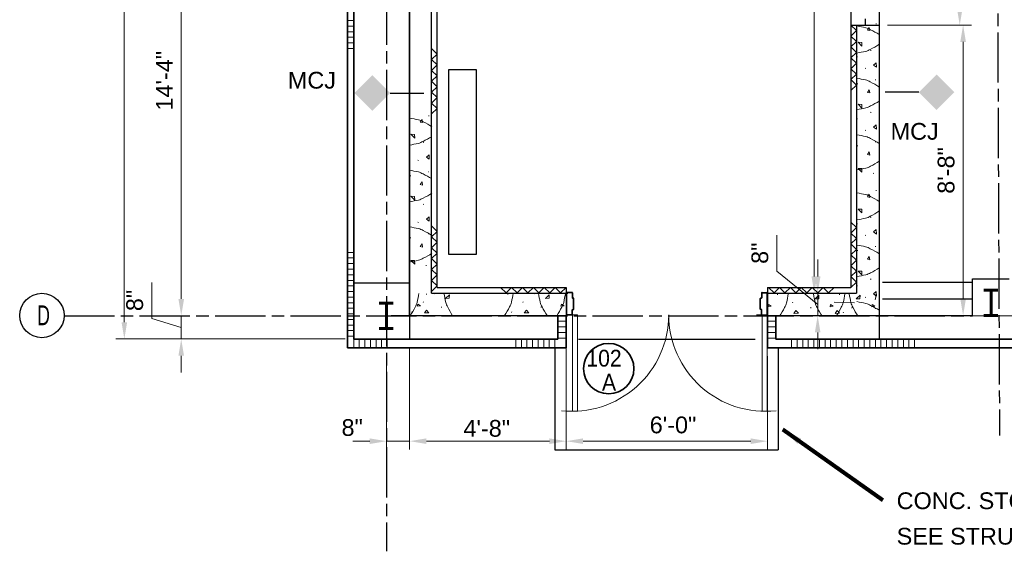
# Model space of a CAD drawing. Extents: x 417 to 1755, y 1849 to 2768.
# Tile 1 of 11: x 431 to 783, y 1896 to 2087. Entities that reach past the tile are written whole.
import ezdxf
from ezdxf.enums import TextEntityAlignment as Align

# ---------------------------------------------------------------- set-up
doc = ezdxf.new("R2010")
doc.units = 0
doc.header["$MEASUREMENT"] = 0
doc.linetypes.add('ACAD_ISO03W100', pattern=[30, 12, -18])
doc.linetypes.add('ACAD_ISO08W100', pattern=[36, 24, -3, 6, -3])
for name, color, linetype, lineweight in [('4', 7, 'Continuous', 18), ('A-Anno-Dims', 33, 'Continuous', 25), ('A-Anno-Patt', 152, 'Continuous', 18), ('A-Anno-Symb', 6, 'Continuous', 35), ('A-Anno-Text', 53, 'Continuous', 25), ('A-Cols-Prim', 6, 'Continuous', 35), ('A-Flor-Spcl', 3, 'Continuous', 35), ('A-Glaz-Full', 1, 'Continuous', 25), ('A-Grid-Iden', 1, 'Continuous', 25), ('A-Join-Ctrl', 1, 'ACAD_ISO03W100', 25), ('A-Wall-Cntr', 5, 'ACAD_ISO08W100', 18), ('A-Wall-Full-Extr', 2, 'Continuous', 35), ('A-Wall-Full-Intr', 3, 'Continuous', 25), ('A-Wall-Jamb', 1, 'Continuous', 25), ('od38a1 plan$0$Level 1', 7, 'Continuous', 18), ('pe26ac01$0$A-Door-Prht', 6, 'Continuous', 35)]:
    doc.layers.add(name, color=color, linetype=linetype, lineweight=lineweight)
doc.layers.add('52', color=7, linetype='Continuous')
doc.styles.add('notes', font='ARIAL.TTF')
doc.styles.add('od38a1 plan$0$Style-WORKING', font='WORKING.shx')
doc.styles.add('Text', font='ARIAL.TTF', dxfattribs={"height": 0.125})
doc.dimstyles.new('EARCH', dxfattribs={"dimtxt": 0.125, "dimasz": 0.125, "dimexe": 0.0625, "dimexo": 0.0625, "dimgap": 0.0625, "dimtad": 1, "dimdec": 4, "dimzin": 3, "dimdsep": 46, "dimlunit": 4, "dimtxsty": 'notes', "dimcen": 0, "dimclrd": 256, "dimclre": 256, "dimadec": 0, "dimazin": 0, "dimtfac": 0.75, "dimtdec": 4, "dimtmove": 1, "dimatfit": 3, "dimfxl": 0, "dimfrac": 1, "dimtolj": 1, "dimtzin": 3, "dimlwd": 18, "dimlwe": 18, "dimarcsym": 0})
doc.dimstyles.new('Std-Arch', dxfattribs={"dimtxt": 0.125, "dimasz": 0.15, "dimexe": 0.0625, "dimexo": 0.0625, "dimgap": 0.0625, "dimtad": 1, "dimdec": 4, "dimzin": 11, "dimdsep": 46, "dimlunit": 4, "dimtxsty": 'Text', "dimcen": 0.09, "dimclrd": 256, "dimclre": 256, "dimadec": 4, "dimazin": 3, "dimtfac": 1, "dimtdec": 4, "dimtofl": 0, "dimtmove": 1, "dimatfit": 3, "dimfxl": 0, "dimfrac": 2, "dimtzin": 11, "dimlwd": 18, "dimlwe": 18, "dimarcsym": 0})

# ---------------------------------------------------------------- blocks, each defined once
blk = doc.blocks.new('*D26')
at = {"layer": 'A-Anno-Dims', "lineweight": 18}
for p, q in [((702.04, 1996.7), (702.04, 2009.6)), ((716.64, 1994.87), (716.64, 2000.87)), ((716.64, 1984.83), (702.04, 1996.7)), ((728.76, 1988.87), (713.64, 1988.87)), ((716.64, 1988.87), (716.64, 1980.78)), ((716.64, 1988.87), (716.64, 1980.78)), ((728.76, 1980.78), (713.64, 1980.78)), ((716.64, 1974.78), (716.64, 1968.78))]:
    blk.add_line(p, q, dxfattribs=at)
at = {"layer": 'A-Anno-Dims'}
for points in [[(715.64, 1994.87), (717.64, 1994.87), (716.64, 1988.87)], [(715.64, 1974.78), (717.64, 1974.78), (716.64, 1980.78)]]:
    blk.add_solid(points, dxfattribs=at)
at = {"layer": 'A-Anno-Dims', "insert": (695.98, 2003.15), "char_height": 6, "attachment_point": 5, "rotation": 90, "style": 'notes'}
blk.add_mtext('\\A1;8"', dxfattribs=at)
blk = doc.blocks.new('*D122')
at = {"layer": 'A-Anno-Dims', "lineweight": 18}
for p, q in [((488.55, 2152.78), (492.02, 2152.78)), ((489.02, 2146.78), (489.02, 1986.78)), ((487.31, 1980.78), (486.02, 1980.78))]:
    blk.add_line(p, q, dxfattribs=at)
at = {"layer": 'A-Anno-Dims', "lineweight": 18, "extrusion": (0, 0, -1)}
blk.add_solid([(-488.02, 2146.78), (-489.02, 2152.78), (-490.02, 2146.78)], dxfattribs=at)
at = {"layer": 'A-Anno-Dims', "lineweight": 18}
blk.add_solid([(490.02, 1986.78), (489.02, 1980.78), (488.02, 1986.78)], dxfattribs=at)
at = {"layer": 'A-Anno-Dims', "linetype": 'Continuous', "insert": (483.01, 2064.9), "char_height": 6, "attachment_point": 5, "rotation": 90, "style": 'notes'}
blk.add_mtext('14\'-4"', dxfattribs=at)
blk = doc.blocks.new('*D35')
at = {"layer": 'A-Anno-Dims', "lineweight": 18}
for p, q in [((478.46, 1979.78), (478.46, 1992.69)), ((489.02, 1986.78), (489.02, 1992.78)), ((489.02, 1976.61), (478.46, 1979.78)), ((487.31, 1980.78), (486.02, 1980.78)), ((489.02, 1980.78), (489.02, 1972.45)), ((489.02, 1980.78), (489.02, 1972.45)), ((547.7, 1972.45), (486.02, 1972.45)), ((489.02, 1966.45), (489.02, 1960.45))]:
    blk.add_line(p, q, dxfattribs=at)
at = {"layer": 'A-Anno-Dims'}
for points in [[(488.02, 1986.78), (490.02, 1986.78), (489.02, 1980.78)], [(488.02, 1966.45), (490.02, 1966.45), (489.02, 1972.45)]]:
    blk.add_solid(points, dxfattribs=at)
at = {"layer": 'A-Anno-Dims', "insert": (472.39, 1986.24), "char_height": 6, "attachment_point": 5, "rotation": 90, "style": 'notes'}
blk.add_mtext('\\A1;8"', dxfattribs=at)
blk = doc.blocks.new('*D119')
at = {"layer": 'A-Anno-Dims', "lineweight": 18}
for p, q in [((547.7, 2572.29), (465.66, 2572.29)), ((468.66, 2566.29), (468.66, 1978.45)), ((547.7, 1972.45), (465.66, 1972.45))]:
    blk.add_line(p, q, dxfattribs=at)
at = {"layer": 'A-Anno-Dims', "lineweight": 18, "extrusion": (0, 0, -1)}
blk.add_solid([(-467.66, 2566.29), (-468.66, 2572.29), (-469.66, 2566.29)], dxfattribs=at)
at = {"layer": 'A-Anno-Dims', "lineweight": 18}
blk.add_solid([(469.66, 1978.45), (468.66, 1972.45), (467.66, 1978.45)], dxfattribs=at)
at = {"layer": 'A-Anno-Dims', "linetype": 'Continuous', "lineweight": 18, "insert": (461.77, 2264.39), "char_height": 6, "attachment_point": 5, "rotation": 90, "style": 'notes'}
blk.add_mtext('50\'-0"', dxfattribs=at)
blk = doc.blocks.new('*D39')
at = {"layer": 'A-Anno-Dims', "lineweight": 18}
for p, q in [((742.79, 2124.76), (771.65, 2124.76)), ((768.65, 2118.76), (768.65, 2090.79)), ((742.79, 2084.79), (771.65, 2084.79))]:
    blk.add_line(p, q, dxfattribs=at)
at = {"layer": 'A-Anno-Dims'}
for points in [[(767.65, 2118.76), (769.65, 2118.76), (768.65, 2124.76)], [(767.65, 2090.79), (769.65, 2090.79), (768.65, 2084.79)]]:
    blk.add_solid(points, dxfattribs=at)
at = {"layer": 'A-Anno-Dims', "insert": (762.59, 2104.77), "char_height": 6, "attachment_point": 5, "rotation": 90, "style": 'notes'}
blk.add_mtext('\\A1;3\'-4"', dxfattribs=at)
blk = doc.blocks.new('*D40')
at = {"layer": 'A-Anno-Dims', "lineweight": 18}
for p, q in [((742.79, 2084.79), (771.65, 2084.79)), ((768.65, 2078.79), (768.65, 1986.78)), ((742.79, 1980.78), (771.65, 1980.78))]:
    blk.add_line(p, q, dxfattribs=at)
at = {"layer": 'A-Anno-Dims'}
for points in [[(767.65, 2078.79), (769.65, 2078.79), (768.65, 2084.79)], [(767.65, 1986.78), (769.65, 1986.78), (768.65, 1980.78)]]:
    blk.add_solid(points, dxfattribs=at)
at = {"layer": 'A-Anno-Dims', "insert": (762.59, 2032.78), "char_height": 6, "attachment_point": 5, "rotation": 90, "style": 'notes'}
blk.add_mtext('\\A1;8\'-8"', dxfattribs=at)
blk = doc.blocks.new('*D54')
at = {"layer": 'A-Anno-Dims', "lineweight": 18}
for p, q in [((728.76, 2476.52), (713.64, 2476.52)), ((716.64, 1994.87), (716.64, 2470.52)), ((728.76, 1988.87), (713.64, 1988.87))]:
    blk.add_line(p, q, dxfattribs=at)
at = {"layer": 'A-Anno-Dims'}
for points in [[(715.64, 2470.52), (717.64, 2470.52), (716.64, 2476.52)], [(715.64, 1994.87), (717.64, 1994.87), (716.64, 1988.87)]]:
    blk.add_solid(points, dxfattribs=at)
at = {"layer": 'A-Anno-Dims', "insert": (710.58, 2232.7), "char_height": 6, "attachment_point": 5, "rotation": 90, "style": 'notes'}
blk.add_mtext("\\A1;40'-8'", dxfattribs=at)
blk = doc.blocks.new('*D55')
at = {"layer": 'A-Anno-Dims', "lineweight": 18}
for p, q in [((742.35, 2484.75), (817.5, 2484.75)), ((814.5, 1986.78), (814.5, 2478.75)), ((742.79, 1980.78), (817.5, 1980.78))]:
    blk.add_line(p, q, dxfattribs=at)
at = {"layer": 'A-Anno-Dims'}
for points in [[(813.5, 2478.75), (815.5, 2478.75), (814.5, 2484.75)], [(813.5, 1986.78), (815.5, 1986.78), (814.5, 1980.78)]]:
    blk.add_solid(points, dxfattribs=at)
at = {"layer": 'A-Anno-Dims', "insert": (808.44, 2350.6), "char_height": 6, "attachment_point": 5, "rotation": 90, "style": 'notes'}
blk.add_mtext('\\A1;42\'-0"', dxfattribs=at)
blk = doc.blocks.new('8CMU')
for p, q in [((10.05, 7.7), (10.05, 7.98)), ((19.64, 7.89), (19.56, 8.09)), ((32.25, 7.7), (32.25, 7.98)), ((41.84, 7.89), (41.76, 8.09)), ((15.5, 4.89), (15.6, 5.11)), ((37.69, 4.89), (37.81, 5.11)), ((0.14, 2.01), (0.18, 2.29)), ((11.45, 1.29), (11.47, 1.49)), ((21.99, 3), (22.03, 3.27)), ((33.64, 1.29), (33.67, 1.49)), ((44.2, 3), (44.24, 3.27)), ((53.72, 1.09), (53.74, 1.3))]:
    blk.add_line(p, q)
for points, knots in [([(1.38, 8.09), (1.59, 7.02), (1.8, 5.95), (2.01, 4.88), (2.13, 4.28), (2.46, 3.75), (2.73, 3.2), (3.27, 2.13), (3.82, 1.09), (4.49, 0.09)], [0, 0, 0, 0, 0.377497, 0.377497, 0.377497, 0.58782, 0.58782, 0.58782, 1, 1, 1, 1]), ([(13.98, 8.09), (13.77, 7.02), (13.56, 5.95), (13.35, 4.88), (13.23, 4.28), (12.9, 3.75), (12.63, 3.2), (12.09, 2.13), (11.54, 1.09), (10.87, 0.09)], [0, 0, 0, 0, 0.377499, 0.377499, 0.377499, 0.587821, 0.587821, 0.587821, 1, 1, 1, 1]), ([(22.93, 8.09), (23.14, 7.02), (23.35, 5.95), (23.56, 4.88), (23.68, 4.28), (24.01, 3.75), (24.28, 3.2), (24.82, 2.13), (25.37, 1.09), (26.04, 0.09)], [0, 0, 0, 0, 0.377499, 0.377499, 0.377499, 0.587821, 0.587821, 0.587821, 1, 1, 1, 1]), ([(34.23, 8.09), (34.03, 7.05), (33.82, 6), (33.62, 4.96), (33.5, 4.36), (33.17, 3.83), (32.9, 3.28), (32.36, 2.21), (31.81, 1.17), (31.14, 0.17)], [0, 0, 0, 0, 0.371607, 0.371607, 0.371607, 0.58392, 0.58392, 0.58392, 1, 1, 1, 1]), ([(43.22, 8.09), (43.42, 7.05), (43.63, 6), (43.83, 4.96), (43.95, 4.36), (44.28, 3.83), (44.55, 3.28), (45.09, 2.21), (45.64, 1.17), (46.31, 0.17)], [0, 0, 0, 0, 0.371609, 0.371609, 0.371609, 0.583921, 0.583921, 0.583921, 1, 1, 1, 1]), ([(52.92, 8.09), (52.71, 7.02), (52.5, 5.95), (52.29, 4.88), (52.17, 4.28), (51.85, 3.75), (51.57, 3.2), (51.04, 2.13), (50.48, 1.09), (49.82, 0.09)], [0, 0, 0, 0, 0.377497, 0.377497, 0.377497, 0.58782, 0.58782, 0.58782, 1, 1, 1, 1])]:
    blk.add_open_spline(points, degree=3, knots=knots)
for points in [[(1.87, 6.35), (1.94, 7.6), (0.55, 6.25)], [(24.84, 6.35), (24.9, 7.6), (23.52, 6.25)], [(47.04, 6.35), (47.1, 7.6), (45.72, 6.25)], [(6.73, 3.49), (7.86, 3.64), (6.91, 4.28)], [(28.93, 3.49), (30.06, 3.64), (29.11, 4.28)], [(51.29, 3.49), (52.43, 3.64), (51.47, 4.28)], [(15.96, 1.09), (16.71, 2.09), (17.56, 1.13)], [(38.16, 1.09), (38.91, 2.09), (39.76, 1.13)]]:
    blk.add_3dface(points)
blk = doc.blocks.new('stud')
at = {"layer": '52'}
for p, q in [((0, 0), (150, 150)), ((300, 0), (150, 150)), ((300, 0), (450, 150)), ((600, 0), (450, 150)), ((600, 0), (750, 150)), ((900, 0), (750, 150)), ((900, 0), (1050, 150)), ((1200, 0), (1050, 150)), ((1200, 0), (1350, 150)), ((1500, 0), (1350, 150)), ((1500, 0), (1650, 150)), ((1800, 0), (1650, 150))]:
    blk.add_line(p, q, dxfattribs=at)
blk = doc.blocks.new('MCJ')
blk.add_line((-21, 0), (0, 0))
at = {"extrusion": (0, 0, -1)}
blk.add_solid([(27.36, -6.366), (20.997, 0.003), (33.723, -0.009), (27.36, 6.36)], dxfattribs=at)
blk = doc.blocks.new('*D151')
at = {"layer": 'A-Anno-Dims', "lineweight": 18}
for p, q in [((626.72, 1977.78), (626.72, 1932.87)), ((570.7, 1969.45), (570.7, 1932.87)), ((576.7, 1935.87), (620.72, 1935.87))]:
    blk.add_line(p, q, dxfattribs=at)
blk.add_solid([(576.7, 1934.87), (570.7, 1935.87), (576.7, 1936.87)], dxfattribs=at)
at = {"layer": 'A-Anno-Dims', "lineweight": 18, "extrusion": (0, 0, -1)}
blk.add_solid([(-620.72, 1936.87), (-626.72, 1935.87), (-620.72, 1934.87)], dxfattribs=at)
at = {"layer": 'A-Anno-Dims', "linetype": 'Continuous', "lineweight": 18, "style": 'notes'}
blk.add_text('4\'-8"', height=6, dxfattribs=at).set_placement((589.94, 1940.47), align=Align.MIDDLE_LEFT)
blk = doc.blocks.new('*D152')
at = {"layer": 'A-Anno-Dims', "lineweight": 18}
for p, q in [((626.72, 1977.78), (626.72, 1932.87)), ((698.72, 1966.3), (698.72, 1932.87)), ((632.72, 1935.87), (692.72, 1935.87))]:
    blk.add_line(p, q, dxfattribs=at)
blk.add_solid([(632.72, 1934.87), (626.72, 1935.87), (632.72, 1936.87)], dxfattribs=at)
at = {"layer": 'A-Anno-Dims', "lineweight": 18, "extrusion": (0, 0, -1)}
blk.add_solid([(-692.72, 1936.87), (-698.72, 1935.87), (-692.72, 1934.87)], dxfattribs=at)
at = {"layer": 'A-Anno-Dims', "linetype": 'Continuous', "lineweight": 18, "style": 'notes'}
blk.add_text('6\'-0"', height=6, dxfattribs=at).set_placement((656.56, 1941.69), align=Align.MIDDLE_LEFT)
blk = doc.blocks.new('*D150')
at = {"layer": 'A-Anno-Dims', "lineweight": 18}
for p, q in [((570.7, 1969.45), (570.7, 1932.87)), ((562.42, 1964.85), (562.42, 1932.87)), ((550.42, 1935.87), (556.42, 1935.87)), ((562.42, 1935.87), (570.7, 1935.87)), ((576.7, 1935.87), (582.7, 1935.87))]:
    blk.add_line(p, q, dxfattribs=at)
at = {"layer": 'A-Anno-Dims', "lineweight": 18, "extrusion": (0, 0, -1)}
blk.add_solid([(-556.42, 1936.87), (-562.42, 1935.87), (-556.42, 1934.87)], dxfattribs=at)
at = {"layer": 'A-Anno-Dims', "lineweight": 18}
blk.add_solid([(576.7, 1934.87), (570.7, 1935.87), (576.7, 1936.87)], dxfattribs=at)
at = {"layer": 'A-Anno-Dims', "linetype": 'Continuous', "lineweight": 18, "style": 'notes'}
blk.add_text('8"', height=6, dxfattribs=at).set_placement((546.34, 1940.76), align=Align.MIDDLE_LEFT)

msp = doc.modelspace()

# ---------------------------------------------------------------- linework, layer by layer
msp.add_line((626.86539, 1981.76266), (626.88902, 1981.96516))
at = {"layer": '4', "color": 113, "linetype": 'Continuous', "lineweight": 25}
msp.add_3dface([(584.6621, 2002.75655), (594.6621, 2002.75655), (594.6621, 2068.75655), (584.6621, 2068.75655)], dxfattribs=at)
at = {"layer": 'A-Anno-Patt'}
for p, q in [((737.64541, 2025.57715), (737.44291, 2025.60077)), ((735.73853, 2016.05965), (735.46853, 2016.10015)), ((730.84478, 2013.69715), (730.64678, 2013.62115)), ((733.84853, 2009.55265), (733.62916, 2009.66402)), ((731.03716, 2004.11215), (730.76041, 2004.11215)), ((737.44966, 2005.50265), (737.24716, 2005.52965)), ((735.73853, 1993.85215), (735.46853, 1993.89265)), ((730.84478, 1991.4964), (730.64678, 1991.4139)), ((576.74602, 1988.37091), (576.74602, 1988.64766)), ((579.6904, 1988.56329), (579.6079, 1988.76129)), ((605.7851, 1988.37091), (605.7851, 1988.64766)), ((615.3701, 1988.56329), (615.2941, 1988.76129)), ((702.21755, 1988.22076), (702.21755, 1988.49751)), ((724.4183, 1988.22076), (724.4183, 1988.49751)), ((733.84853, 1987.35527), (733.62916, 1987.45652)), ((575.54927, 1985.55954), (575.65052, 1985.77891)), ((582.04615, 1983.66954), (582.08665, 1983.93954)), ((611.2256, 1985.55954), (611.33698, 1985.77891)), ((617.7326, 1983.66954), (617.7731, 1983.93954)), ((707.66142, 1985.40938), (707.76267, 1985.62876)), ((714.1583, 1983.51938), (714.1988, 1983.78938)), ((729.8588, 1985.40938), (722.48583, 1985.62876)), ((728.88146, 1983.51938), (728.92196, 1983.78938)), ((737.44966, 1983.30527), (737.24716, 1983.3289)), ((571.49927, 1981.95841), (571.5229, 1982.16091)), ((607.1756, 1981.95841), (607.2026, 1982.16091)), ((725.8088, 1981.80826), (725.8358, 1982.01076))]:
    msp.add_line(p, q, dxfattribs=at)
for points, knots in [([(730.64678, 2024.77927), (731.71731, 2024.56934), (732.78789, 2024.35976), (733.85841, 2024.14965), (734.45484, 2024.03259), (734.98699, 2023.70524), (735.53441, 2023.4314), (736.6072, 2022.89473), (737.64593, 2022.34133), (738.64678, 2021.67565)], [0, 0, 0, 0, 0.377497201, 0.377497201, 0.377497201, 0.587819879, 0.587819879, 0.587819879, 1, 1, 1, 1]), ([(730.64678, 2015.07615), (731.69075, 2015.28081), (732.73472, 2015.48539), (733.77866, 2015.69027), (734.37509, 2015.80733), (734.90724, 2016.13468), (735.45466, 2016.40852), (736.52746, 2016.94519), (737.56618, 2017.49859), (738.56703, 2018.16427)], [0, 0, 0, 0, 0.371608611, 0.371608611, 0.371608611, 0.583920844, 0.583920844, 0.583920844, 1, 1, 1, 1]), ([(730.64678, 2006.08902), (731.69073, 2005.88431), (732.73472, 2005.67987), (733.77866, 2005.47502), (734.3751, 2005.35799), (734.90724, 2005.03062), (735.45466, 2004.75677), (736.52745, 2004.2201), (737.56618, 2003.66671), (738.56703, 2003.00102)], [0, 0, 0, 0, 0.371606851, 0.371606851, 0.371606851, 0.583919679, 0.583919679, 0.583919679, 1, 1, 1, 1]), ([(730.64678, 1994.7899), (731.71733, 1994.99978), (732.78788, 1995.20957), (733.85841, 1995.41965), (734.45484, 1995.53669), (734.98699, 1995.86405), (735.53441, 1996.1379), (736.60721, 1996.67456), (737.64593, 1997.22796), (738.64678, 1997.89365)], [0, 0, 0, 0, 0.377498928, 0.377498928, 0.377498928, 0.587821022, 0.587821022, 0.587821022, 1, 1, 1, 1]), ([(574.02815, 1988.76129), (573.81827, 1987.69074), (573.60847, 1986.62018), (573.3984, 1985.54966), (573.28136, 1984.95322), (572.95399, 1984.42108), (572.68015, 1983.87366), (572.14348, 1982.80086), (571.59008, 1981.76214), (570.9244, 1980.76129)], [0, 0, 0, 0, 0.377498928, 0.377498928, 0.377498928, 0.587821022, 0.587821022, 0.587821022, 1, 1, 1, 1]), ([(582.9839, 1988.76129), (583.19378, 1987.69074), (583.40357, 1986.62018), (583.61365, 1985.54966), (583.73069, 1984.95322), (584.05806, 1984.42108), (584.3319, 1983.87366), (584.86856, 1982.80086), (585.42196, 1981.76214), (586.08765, 1980.76129)], [0, 0, 0, 0, 0.377498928, 0.377498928, 0.377498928, 0.587821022, 0.587821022, 0.587821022, 1, 1, 1, 1]), ([(607.76198, 1988.76129), (607.55727, 1987.71734), (607.35283, 1986.67335), (607.14798, 1985.62941), (607.03094, 1985.03297), (606.70357, 1984.50083), (606.42973, 1983.95341), (605.89306, 1982.88061), (605.33966, 1981.84189), (604.67398, 1980.84104)], [0, 0, 0, 0, 0.371606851, 0.371606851, 0.371606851, 0.583919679, 0.583919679, 0.583919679, 1, 1, 1, 1]), ([(616.7491, 1988.76129), (616.95377, 1987.71732), (617.15834, 1986.67335), (617.36323, 1985.62941), (617.48029, 1985.03298), (617.80763, 1984.50083), (618.08148, 1983.95341), (618.61814, 1982.88061), (619.17154, 1981.84189), (619.83723, 1980.84104)], [0, 0, 0, 0, 0.371608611, 0.371608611, 0.371608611, 0.583920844, 0.583920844, 0.583920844, 1, 1, 1, 1]), ([(626.45223, 1988.76129), (626.2423, 1987.69076), (626.03271, 1986.62017), (625.8226, 1985.54966), (625.70554, 1984.95322), (625.3782, 1984.42108), (625.10435, 1983.87366), (624.56768, 1982.80086), (624.01429, 1981.76214), (623.3486, 1980.76129)], [0, 0, 0, 0, 0.377497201, 0.377497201, 0.377497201, 0.587819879, 0.587819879, 0.587819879, 1, 1, 1, 1]), ([(706.1403, 1988.61113), (705.93042, 1987.54058), (705.72062, 1986.47003), (705.51055, 1985.39951), (705.39351, 1984.80307), (705.06614, 1984.27092), (704.7923, 1983.72351), (704.25563, 1982.65071), (703.70223, 1981.61198), (703.03655, 1980.61113)], [0, 0, 0, 0, 0.377498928, 0.377498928, 0.377498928, 0.587821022, 0.587821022, 0.587821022, 1, 1, 1, 1]), ([(715.09605, 1988.61113), (715.30593, 1987.54058), (715.51572, 1986.47003), (715.7258, 1985.39951), (715.84284, 1984.80307), (716.17021, 1984.27092), (716.44405, 1983.72351), (716.98071, 1982.65071), (717.53411, 1981.61198), (718.1998, 1980.61113)], [0, 0, 0, 0, 0.377498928, 0.377498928, 0.377498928, 0.587821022, 0.587821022, 0.587821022, 1, 1, 1, 1]), ([(726.39517, 1988.61113), (726.19046, 1987.56718), (725.98602, 1986.52319), (725.78117, 1985.47926), (725.66414, 1984.88282), (725.33677, 1984.35067), (725.06292, 1983.80326), (724.52625, 1982.73046), (723.97286, 1981.69173), (723.30717, 1980.69088)], [0, 0, 0, 0, 0.371606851, 0.371606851, 0.371606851, 0.583919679, 0.583919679, 0.583919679, 1, 1, 1, 1]), ([(727.89796, 1988.61113), (728.10262, 1987.56716), (728.3072, 1986.52319), (728.51208, 1985.47926), (728.62914, 1984.88282), (728.95649, 1984.35067), (729.23033, 1983.80326), (729.767, 1982.73046), (730.3204, 1981.69173), (730.98608, 1980.69088)], [0, 0, 0, 0, 0.371608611, 0.371608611, 0.371608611, 0.583920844, 0.583920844, 0.583920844, 1, 1, 1, 1]), ([(730.64678, 1985.83415), (731.71733, 1985.62427), (732.78788, 1985.41447), (733.85841, 1985.2044), (734.45484, 1985.08735), (734.98699, 1984.75999), (735.53441, 1984.48615), (736.60721, 1983.94948), (737.64593, 1983.39608), (738.64678, 1982.7304)], [0, 0, 0, 0, 0.377498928, 0.377498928, 0.377498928, 0.587821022, 0.587821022, 0.587821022, 1, 1, 1, 1])]:
    msp.add_open_spline(points, degree=3, knots=knots, dxfattribs=at)
msp.add_open_spline([(737.60108, 1988.61113), (737.45782, 1987.88056), (737.31472, 1987.14997), (737.1715, 1986.41939)], degree=3, dxfattribs=at)
for points in [[(735.24916, 2023.14715), (735.09728, 2024.28452), (734.46278, 2023.33277)], [(732.38716, 2018.89465), (731.13841, 2018.96215), (732.48841, 2017.5784)], [(737.64541, 2010.0184), (736.64978, 2010.76765), (737.61166, 2011.62152)], [(735.24916, 2000.78777), (735.09728, 2001.9184), (734.46278, 2000.96327)], [(732.38716, 1996.6939), (731.13841, 1996.7614), (732.48841, 1995.37765)], [(584.8879, 1987.02091), (584.9554, 1988.26966), (583.57165, 1986.91966)], [(620.5676, 1987.02091), (620.6351, 1988.26966), (619.25135, 1986.91966)], [(717.00005, 1986.87076), (717.06755, 1988.11951), (715.6838, 1986.76951)], [(731.71646, 1986.87076), (731.78396, 1988.11951), (730.40021, 1986.76951)], [(737.64541, 1987.81765), (736.64978, 1988.57027), (737.61166, 1989.42077)], [(573.42165, 1984.15891), (574.55227, 1984.31079), (573.60052, 1984.94529)], [(576.01165, 1981.76266), (576.76427, 1982.75829), (577.61477, 1981.79641)], [(611.69135, 1981.76266), (612.4406, 1982.75829), (613.29448, 1981.79641)], [(624.8201, 1984.15891), (625.95748, 1984.31079), (625.00573, 1984.94529)], [(698.89317, 1984.00876), (700.0238, 1984.16063), (699.07205, 1984.79513)], [(708.1238, 1981.61251), (708.87642, 1982.60813), (709.72692, 1981.64626)], [(721.09392, 1984.00876), (722.22455, 1984.16063), (721.26942, 1984.79513)], [(722.84021, 1981.61251), (723.58946, 1982.60813), (724.44333, 1981.64626)], [(735.96896, 1984.00876), (737.10633, 1984.16063), (736.15458, 1984.79513)]]:
    msp.add_3dface(points, dxfattribs=at)
at = {"layer": 'A-Anno-Symb'}
msp.add_circle((641.90118, 1961.83988), 9, dxfattribs=at)
at = {"layer": 'A-Cols-Prim', "lineweight": 60}
for p, q in [((776.01963, 1989.96169), (781.11231, 1989.96169)), ((778.66864, 1989.96169), (778.66864, 1980.88522)), ((559.7717, 1985.32078), (564.86438, 1985.32078)), ((562.42072, 1985.32078), (562.42072, 1976.24431)), ((776.01963, 1980.88522), (781.11231, 1980.88522)), ((559.7717, 1976.24431), (564.86438, 1976.24431))]:
    msp.add_line(p, q, dxfattribs=at)
at = {"layer": 'A-Flor-Spcl', "lineweight": 25}
for p, q in [((622.65432, 1969.30348), (622.65432, 1932.78255)), ((702.46682, 1969.30348), (702.46682, 1932.78255)), ((622.65432, 1932.78255), (702.46682, 1932.78255))]:
    msp.add_line(p, q, dxfattribs=at)
at = {"layer": 'A-Glaz-Full'}
msp.add_line((738.58261, 2124.76397), (738.58261, 2084.78511), dxfattribs=at)
at = {"layer": 'A-Grid-Iden'}
msp.add_circle((439.18632, 1980.85817), 7.94459, dxfattribs=at)
at = {"layer": 'A-Wall-Cntr', "lineweight": 25, "ltscale": 0.75}
for p, q in [((778.42222, 2703.19844), (781.6566, 1937.90547)), ((562.4055, 2284.75233), (562.42494, 1896.4453)), ((447.13055, 1980.78255), (772.01963, 1980.78255))]:
    msp.add_line(p, q, dxfattribs=at)
at = {"layer": 'A-Wall-Full-Extr'}
for p, q in [((548.44736, 2184.59293), (548.46114, 1969.30348)), ((550.69945, 1972.44534), (550.68562, 2184.59307)), ((623.65432, 1980.78255), (623.65432, 1972.44534)), ((626.65432, 1980.78255), (626.65432, 1969.30348)), ((698.65432, 1980.78255), (698.65432, 1969.30348)), ((701.65432, 1980.78255), (701.65432, 1972.44534)), ((550.69945, 1972.44534), (623.65432, 1972.44534)), ((701.65432, 1972.44534), (1273.35209, 1972.44534)), ((548.46114, 1969.30348), (626.65432, 1969.30348)), ((698.65432, 1969.30348), (1275.8779, 1969.30348))]:
    msp.add_line(p, q, dxfattribs=at)
at = {"layer": 'A-Wall-Full-Extr', "lineweight": 18}
for p, q in [((550.69945, 2086.45113), (548.46114, 2086.45113)), ((550.69945, 2084.45113), (548.46114, 2084.45113)), ((550.69945, 2082.45113), (548.46114, 2082.45113)), ((550.69945, 2080.45113), (548.46114, 2080.45113)), ((550.69945, 2078.45113), (548.46114, 2078.45113)), ((550.69945, 2076.45113), (548.46114, 2076.45113)), ((550.69945, 2003.44534), (548.46114, 2003.44534)), ((550.69945, 2001.44534), (548.46114, 2001.44534)), ((550.69945, 1999.44534), (548.46114, 1999.44534)), ((550.69945, 1997.44534), (548.46114, 1997.44534)), ((550.69945, 1995.44534), (548.46114, 1995.44534)), ((550.69945, 1993.44534), (548.46114, 1993.44534)), ((550.69945, 1991.44534), (548.46114, 1991.44534)), ((550.69945, 1989.44534), (548.46114, 1989.44534)), ((550.69945, 1987.44534), (548.46114, 1987.44534)), ((550.69945, 1985.44534), (548.46114, 1985.44534)), ((550.69945, 1983.44534), (548.46114, 1983.44534)), ((550.69945, 1981.44534), (548.46114, 1981.44534)), ((550.69945, 1979.44534), (548.46114, 1979.44534)), ((550.69945, 1977.44534), (548.46114, 1977.44534)), ((623.65432, 1978.78255), (626.65432, 1978.78255)), ((623.65432, 1976.78255), (626.65432, 1976.78255)), ((698.65432, 1978.78255), (701.65432, 1978.78255)), ((698.65432, 1976.78255), (701.65432, 1976.78255)), ((550.69945, 1975.44534), (548.46114, 1975.44534)), ((550.69945, 1973.44534), (548.46114, 1973.44534)), ((550.69945, 1972.44534), (550.69945, 1969.43871)), ((552.69945, 1972.44534), (552.69945, 1969.43871)), ((554.69945, 1972.44534), (554.69945, 1969.43871)), ((556.69945, 1972.44534), (556.69945, 1969.43871)), ((558.69945, 1972.44534), (558.69945, 1969.43871)), ((560.69945, 1972.44534), (560.69945, 1969.43871)), ((562.69945, 1972.44534), (562.69945, 1969.43871)), ((608.65432, 1972.44534), (608.65432, 1969.30348)), ((610.65432, 1972.44534), (610.65432, 1969.30348)), ((612.65432, 1972.44534), (612.65432, 1969.30348)), ((614.65432, 1972.44534), (614.65432, 1969.30348)), ((616.65432, 1972.44534), (616.65432, 1969.30348)), ((618.65432, 1972.44534), (618.65432, 1969.30348)), ((620.65432, 1972.44534), (620.65432, 1969.30348)), ((622.65432, 1972.44534), (622.65432, 1969.30348)), ((623.65432, 1974.78255), (626.65432, 1974.78255)), ((623.65432, 1972.78255), (626.65432, 1972.78255)), ((698.65432, 1974.78255), (701.65432, 1974.78255)), ((698.65432, 1972.78255), (701.65432, 1972.78255)), ((707.2753, 1969.30348), (707.2753, 1972.30348)), ((709.2753, 1969.30348), (709.2753, 1972.30348)), ((711.2753, 1969.30348), (711.2753, 1972.30348)), ((713.2753, 1969.30348), (713.2753, 1972.30348)), ((715.2753, 1969.30348), (715.2753, 1972.30348)), ((717.2753, 1969.30348), (717.2753, 1972.30348)), ((719.2753, 1969.30348), (719.2753, 1972.30348)), ((721.2753, 1969.30348), (721.2753, 1972.30348)), ((723.2753, 1969.30348), (723.2753, 1972.30348)), ((725.2753, 1969.30348), (725.2753, 1972.30348)), ((727.2753, 1969.30348), (727.2753, 1972.30348)), ((729.2753, 1969.30348), (729.2753, 1972.30348)), ((731.2753, 1969.30348), (731.2753, 1972.30348)), ((733.2753, 1969.30348), (733.2753, 1972.30348)), ((735.2753, 1969.30348), (735.2753, 1972.30348)), ((737.2753, 1969.30348), (737.2753, 1972.30348)), ((739.2753, 1969.30348), (739.2753, 1972.30348)), ((741.2753, 1969.30348), (741.2753, 1972.30348)), ((743.2753, 1969.30348), (743.2753, 1972.30348)), ((745.2753, 1969.30348), (745.2753, 1972.30348)), ((747.2753, 1969.30348), (747.2753, 1972.30348)), ((749.2753, 1969.30348), (749.2753, 1972.30348)), ((751.2753, 1969.30348), (751.2753, 1972.30348))]:
    msp.add_line(p, q, dxfattribs=at)
at = {"layer": 'A-Wall-Full-Intr'}
for p, q in [((570.69627, 2487.06483), (570.69627, 1972.44534)), ((728.55342, 2474.5178), (728.55342, 1990.87334)), ((570.69627, 1980.78255), (570.67683, 2284.75233)), ((578.58171, 1988.87334), (578.56227, 2284.75233)), ((580.58171, 1990.87334), (580.56227, 2284.75233)), ((730.55342, 2084.78511), (730.55342, 1988.87334)), ((738.58261, 2084.78511), (738.58261, 1980.78255)), ((772.01963, 1980.78255), (772.01963, 1993.96169)), ((772.01963, 1993.96169), (785.11231, 1993.96169)), ((570.69627, 1992.44534), (550.69627, 1992.44534)), ((580.58171, 1990.87334), (626.65432, 1990.87334)), ((698.65432, 1990.87334), (728.55342, 1990.87334)), ((739.78573, 1992.78255), (772.01963, 1992.78255)), ((578.58171, 1988.87334), (626.65432, 1988.87334)), ((698.65432, 1988.87334), (730.55342, 1988.87334)), ((739.78573, 1986.78255), (772.01963, 1986.78255)), ((626.65432, 1980.78255), (564.05564, 1980.78255)), ((772.01963, 1980.78255), (699.66994, 1980.78255)), ((738.58261, 1980.78255), (738.58261, 1972.44534)), ((631.14593, 1972.44534), (694.25435, 1972.44534))]:
    msp.add_line(p, q, dxfattribs=at)
at = {"layer": 'A-Wall-Jamb'}
for p, q in [((728.55342, 2084.78511), (738.58261, 2084.78511)), ((733.61314, 2087.04396), (733.61314, 2084.78511)), ((626.65432, 1990.87334), (626.65432, 1980.78255)), ((698.65432, 1990.87334), (698.65432, 1980.78255)), ((626.92334, 1988.94022), (626.92334, 1988.58689)), ((626.92334, 1988.58689), (627.02894, 1988.58689)), ((626.92561, 1980.78255), (626.92561, 1988.87334)), ((627.02894, 1988.94022), (627.02894, 1988.58689)), ((628.79964, 1989.09454), (627.07767, 1989.09454)), ((628.79964, 1988.99301), (627.07767, 1988.99301)), ((628.84838, 1988.94022), (628.84838, 1987.15733)), ((628.95397, 1988.94022), (628.95397, 1987.15733)), ((629.0027, 1987.10453), (629.3073, 1987.10453)), ((629.0027, 1987.00706), (629.3073, 1987.00706)), ((629.05144, 1987.10453), (629.3073, 1987.10453)), ((629.36009, 1983.11232), (629.36009, 1986.95426)), ((629.45756, 1983.11232), (629.45756, 1986.95426)), ((696.09284, 1983.11232), (696.09284, 1986.95426)), ((696.19031, 1983.11232), (696.19031, 1986.95426)), ((696.49897, 1987.10453), (696.24311, 1987.10453)), ((696.5477, 1987.10453), (696.24311, 1987.10453)), ((696.5477, 1987.00706), (696.24311, 1987.00706)), ((696.59644, 1988.94022), (696.59644, 1987.15733)), ((696.70203, 1988.94022), (696.70203, 1987.15733)), ((696.75077, 1989.09454), (698.47274, 1989.09454)), ((696.75077, 1988.99301), (698.47274, 1988.99301)), ((698.52147, 1988.94022), (698.52147, 1988.58689)), ((698.62706, 1988.58689), (698.52147, 1988.58689)), ((698.6248, 1980.78255), (698.6248, 1988.87334)), ((698.62706, 1988.94022), (698.62706, 1988.58689)), ((628.84838, 1981.12637), (628.84838, 1982.90926)), ((628.95397, 1981.12637), (628.95397, 1982.90926)), ((629.0027, 1983.05953), (629.3073, 1983.05953)), ((629.0027, 1982.96206), (629.3073, 1982.96206)), ((629.05144, 1982.96206), (629.3073, 1982.96206)), ((696.5477, 1983.05953), (696.24311, 1983.05953)), ((696.49897, 1982.96206), (696.24311, 1982.96206)), ((696.5477, 1982.96206), (696.24311, 1982.96206)), ((696.59644, 1981.12637), (696.59644, 1982.90926)), ((696.70203, 1981.12637), (696.70203, 1982.90926)), ((627.02894, 1981.37817), (626.92334, 1981.37817)), ((626.92334, 1981.12637), (626.92334, 1981.37817)), ((627.02894, 1981.12637), (627.02894, 1981.37817)), ((628.79964, 1981.07357), (627.07767, 1981.07357)), ((628.79964, 1980.97204), (627.07767, 1980.97204)), ((628.79964, 1980.97204), (627.07767, 1980.97204)), ((694.78918, 1981.12231), (696.6005, 1981.12231)), ((696.75077, 1981.07357), (698.47274, 1981.07357)), ((696.75077, 1980.97204), (698.47274, 1980.97204)), ((696.75077, 1980.97204), (698.47274, 1980.97204)), ((698.52147, 1981.12637), (698.52147, 1981.37817)), ((698.52147, 1981.37817), (698.62706, 1981.37817)), ((698.62706, 1981.12637), (698.62706, 1981.37817))]:
    msp.add_line(p, q, dxfattribs=at)
for centre, radius, start, end in [((627.07646, 1988.9431), 0.1523, 90, 180), ((627.07646, 1988.9431), 0.05077, 90, 180), ((628.79843, 1988.9431), 0.1523, 0, 90), ((628.79843, 1988.9431), 0.05077, 0, 90), ((629.00149, 1987.15819), 0.1523, 180, 270), ((629.00149, 1987.15819), 0.05077, 180, 270), ((629.30609, 1986.95512), 0.1523, 0, 90), ((629.30609, 1986.95512), 0.05077, 0, 90), ((696.24432, 1986.95512), 0.1523, 90, 180), ((696.24432, 1986.95512), 0.05077, 90, 180), ((696.54891, 1987.15819), 0.05077, 270, 0), ((696.54891, 1987.15819), 0.1523, 270, 0), ((696.75198, 1988.9431), 0.1523, 90, 180), ((696.75198, 1988.9431), 0.05077, 90, 180), ((698.47395, 1988.9431), 0.1523, 0, 90), ((698.47395, 1988.9431), 0.05077, 0, 90), ((629.00149, 1982.91012), 0.1523, 90, 180), ((629.00149, 1982.91012), 0.05077, 90, 180), ((629.30609, 1983.11318), 0.1523, 270, 0), ((629.30609, 1983.11318), 0.05077, 270, 0), ((696.24432, 1983.11318), 0.1523, 180, 270), ((696.24432, 1983.11318), 0.05077, 180, 270), ((696.54891, 1982.91012), 0.1523, 0, 90), ((696.54891, 1982.91012), 0.05077, 0, 90), ((627.07646, 1981.1252), 0.1523, 180, 270), ((627.07646, 1981.1252), 0.05077, 180, 270), ((628.79843, 1981.1252), 0.1523, 270, 0), ((628.79843, 1981.1252), 0.05077, 270, 0), ((696.75198, 1981.1252), 0.1523, 180, 270), ((696.75198, 1981.1252), 0.05077, 180, 270), ((698.47395, 1981.1252), 0.05077, 270, 0), ((698.47395, 1981.1252), 0.1523, 270, 0)]:
    msp.add_arc(centre, radius, start, end, dxfattribs=at)
at = {"layer": 'od38a1 plan$0$Level 1', "color": 3, "linetype": 'Continuous', "lineweight": 25}
for p, q in [((626.65432, 1980.78255), (570.69627, 1980.78255)), ((738.58261, 1980.78255), (698.46682, 1980.78255)), ((738.58261, 1980.78255), (698.46682, 1980.78255))]:
    msp.add_line(p, q, dxfattribs=at)
at = {"layer": 'pe26ac01$0$A-Door-Prht', "lineweight": 0}
for p, q in [((630.76122, 1981.12231), (628.94991, 1981.12231)), ((628.94991, 1981.12231), (628.94991, 1946.52418)), ((630.76122, 1946.52418), (630.76122, 1981.12231)), ((696.78918, 1946.52418), (696.78918, 1981.12231)), ((698.6005, 1981.12231), (698.6005, 1946.52418))]:
    msp.add_line(p, q, dxfattribs=at)
at = {"layer": 'pe26ac01$0$A-Door-Prht', "lineweight": 18}
msp.add_arc((628.82167, 1981.12346), 34.55125, 263.639225, 359.9215278, dxfattribs=at)
at = {"layer": 'pe26ac01$0$A-Door-Prht', "lineweight": 18, "extrusion": (0, 0, -1)}
msp.add_arc((-697.9241, 1981.12346), 34.55125, 263.639225, 359.9215278, dxfattribs=at)

# ---------------------------------------------------------------- block references
at = {"layer": 'A-Anno-Patt', "xscale": 0.013, "yscale": 0.013, "zscale": 0.013}
for p, rotation in [((728.55342, 2084.79911), 270), ((578.58171, 2076.39126), 270), ((728.55342, 2014.27334), 270), ((578.58171, 2012.90685), 270), ((626.65432, 1990.87334), 180), ((722.4853, 1990.87334), 180)]:
    msp.add_blockref('stud', p, dxfattribs=dict(at, rotation=rotation))
at = {"layer": 'A-Anno-Patt', "rotation": 90}
for p in [(738.73853, 2031.57237), (578.77716, 1998.6243)]:
    msp.add_blockref('8CMU', p, dxfattribs=at)
at = {"layer": 'A-Join-Ctrl', "linetype": 'Continuous', "rotation": 180}
msp.add_blockref('MCJ', (731.78573, 2060.75233), dxfattribs=at)
at = {"layer": 'A-Join-Ctrl', "linetype": 'Continuous'}
msp.add_blockref('MCJ', (584.74161, 2060.48903), dxfattribs=at)

# ---------------------------------------------------------------- texts
at = {"layer": 'A-Anno-Text', "style": 'notes'}
for p in [(527.1296, 2068.07257), (742.71239, 2049.78069)]:
    msp.add_text('MCJ', height=6, dxfattribs=at).set_placement(p, align=Align.TOP_LEFT)
at = {"layer": 'A-Anno-Text', "style": 'notes', "width": 0.9}
for s, p in [('102', (640.22697, 1965.58994)), ('A', (642.01251, 1957.00325))]:
    msp.add_text(s, height=6, dxfattribs=at).set_placement(p, align=Align.MIDDLE_CENTER)
at = {"layer": 'A-Anno-Text', "insert": (744.87928, 1917.55016), "char_height": 6, "attachment_point": 1, "line_spacing_factor": 1.27, "style": 'notes'}
msp.add_mtext('CONC. STOOP (TYP.)\\PSEE STRUCT. SHEETS', dxfattribs=at)
at = {"layer": 'A-Grid-Iden', "style": 'od38a1 plan$0$Style-WORKING', "width": 0.666667}
msp.add_text('D', height=7.09338, dxfattribs=at).set_placement((437.48016, 1977.38401))

# ---------------------------------------------------------------- dimensions: what is measured, and where the dimension line sits
at = {"layer": 'A-Anno-Dims', "lineweight": 18}
for base, p1, p2, text, override, picture, middle in [((468.66038, 1972.44534), (550.69945, 2572.29103), (550.69945, 1972.44534), '50\'-0"', {"dimscale": 48}, '*D119', (468.66038, 2264.39486)), ((489.01973, 1980.78255), (485.54652, 2152.77599), (490.30602, 1980.78255), '14\'-4"', {"dimscale": 48, "dimtad": 0}, '*D122', (483.00745, 2064.89646)), ((716.64394, 1980.78255), (731.75655, 1988.87334), (731.75655, 1980.78255), '8"', {"dimscale": 48, "dimtad": 0}, '*D26', (702.04434, 2005.69844))]:
    dim = msp.add_linear_dim(base=base, p1=p1, p2=p2, angle=270, text=text, dimstyle='EARCH', override=override, dxfattribs=at)
    dim.commit()
    dim.dimension.update_dxf_attribs({"geometry": picture, "text_midpoint": middle, "dimtype": 160})
for base, p1, p2, angle, override, picture, middle in [((814.50158, 2484.75233), (739.78573, 1980.78255), (739.3545, 2484.75233), 90, {"dimscale": 48}, '*D55', (814.50158, 2350.89969)), ((768.65357, 1980.78255), (739.78573, 2084.78511), (739.78573, 1980.78255), 270, {"dimscale": 48, "dimtad": 0}, '*D40', (756.52839, 2026.78383))]:
    dim = msp.add_linear_dim(base=base, p1=p1, p2=p2, angle=angle, dimstyle='EARCH', override=override, dxfattribs=at)
    dim.commit()
    dim.dimension.update_dxf_attribs({"geometry": picture, "text_midpoint": middle, "dimtype": 160})
dim = msp.add_linear_dim(base=(715.44082, 2476.5178), p1=(730.55342, 1988.87334), p2=(730.55342, 2476.5178), angle=90, text="40'-8'", dimstyle='EARCH', override={"dimscale": 48, "dimtad": 0}, dxfattribs=at)
dim.commit()
dim.dimension.update_dxf_attribs({"geometry": '*D54', "text_midpoint": (709.37738, 2232.69557), "dimtype": 160, "insert": (-1.20312, 0)})
dim = msp.add_linear_dim(base=(767.45045, 2084.78511), p1=(738.58261, 2124.76397), p2=(738.58261, 2084.78511), angle=270, dimstyle='EARCH', override={"dimscale": 48, "dimtad": 0}, dxfattribs=at)
dim.commit()
dim.dimension.update_dxf_attribs({"geometry": '*D39', "text_midpoint": (755.32322, 2110.77454), "dimtype": 160, "insert": (-1.20312, 0)})
at = {"layer": 'A-Anno-Dims'}
dim = msp.add_linear_dim(base=(489.01973, 1972.44534), p1=(490.30602, 1980.78255), p2=(550.69945, 1972.44534), angle=90, text='8"', dimstyle='EARCH', override={"dimscale": 48}, dxfattribs=at)
dim.commit()
dim.dimension.update_dxf_attribs({"geometry": '*D35', "text_midpoint": (472.39285, 1982.78297)})
at = {"layer": 'A-Anno-Dims', "lineweight": 18}
for base, p1, p2, picture, middle in [((626.716816, 1935.87272), (570.696267, 1972.445338), (626.716816, 1980.782548), '*D151', (598.286694, 1940.47244)), ((698.71682, 1935.87272), (626.71682, 1980.78255), (698.71682, 1969.30348), '*D152', (664.90831, 1941.68613))]:
    dim = msp.add_linear_dim(base=base, p1=p1, p2=p2, dimstyle='EARCH', override={"dimscale": 48, "dimtad": 0, "dimcen": 0.09}, dxfattribs=at)
    dim.commit()
    dim.dimension.update_dxf_attribs({"geometry": picture, "text_midpoint": middle, "dimtype": 128})
dim = msp.add_linear_dim(base=(570.69627, 1935.87272), p1=(562.42136, 1967.84643), p2=(570.69627, 1972.44534), text='8"', dimstyle='EARCH', override={"dimscale": 48, "dimtad": 0, "dimcen": 0.09}, dxfattribs=at)
dim.commit()
dim.dimension.update_dxf_attribs({"geometry": '*D150', "text_midpoint": (550.16103, 1940.75599), "dimtype": 128})

# ---------------------------------------------------------------- leaders
at = {"layer": 'A-Anno-Text', "lineweight": 18}
msp.add_leader([(704.15516, 1940.01416), (739.91517, 1914.78829)], dimstyle='Std-Arch', override={"dimscale": 1, "dimasz": 7.2, "dimgap": 3, "dimclrd": 0, "dimlwd": 65534}, dxfattribs=at)

doc.saveas('drawing.dxf')
